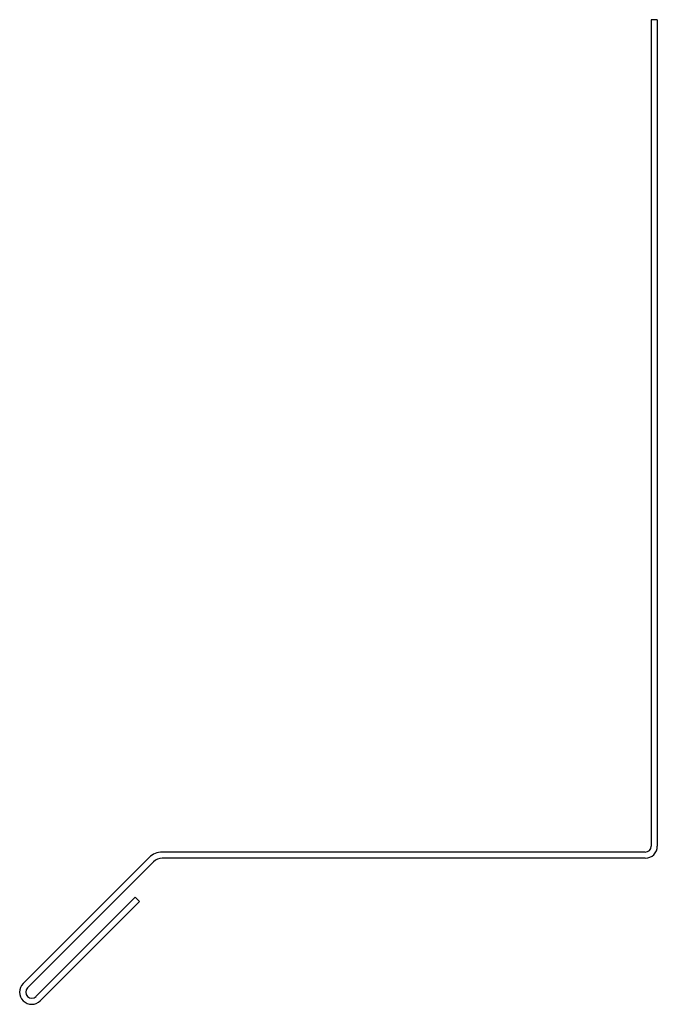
# Model space of a CAD drawing. Header units: inches. Extents: x 7.08 to 9.17, y 4.37 to 7.6.
import ezdxf

# ---------------------------------------------------------------- set-up
doc = ezdxf.new("R2010")
doc.units = ezdxf.units.IN
doc.header["$MEASUREMENT"] = 0

msp = doc.modelspace()

# ---------------------------------------------------------------- linework, layer by layer
at = {"color": 7, "linetype": 'Continuous', "lineweight": 25}
for p, q in [((9.1744, 7.5953), (9.1544, 7.5953)), ((9.1544, 7.5953), (9.1544, 4.8847)), ((9.1744, 7.5953), (9.1744, 4.8847)), ((7.5069, 4.8477), (7.0931, 4.4338)), ((9.135, 4.8653), (7.5494, 4.8653)), ((9.135, 4.8453), (7.5494, 4.8453)), ((7.5211, 4.8336), (7.1072, 4.4197)), ((7.135, 4.3919), (7.4605, 4.7173)), ((7.4747, 4.7032), (7.4605, 4.7173)), ((7.1492, 4.3777), (7.4747, 4.7032))]:
    msp.add_line(p, q, dxfattribs=at)
for centre, radius, start, end in [((9.135, 4.8847), 0.0394, 270, 0), ((9.135, 4.8847), 0.0194, 270, 0), ((7.5494, 4.8053), 0.06, 90, 135), ((7.5494, 4.8053), 0.04, 90, 135), ((7.1211, 4.4058), 0.0397, 135, 315), ((7.1211, 4.4058), 0.0197, 135, 315)]:
    msp.add_arc(centre, radius, start, end, dxfattribs=at)

doc.saveas('drawing.dxf')
